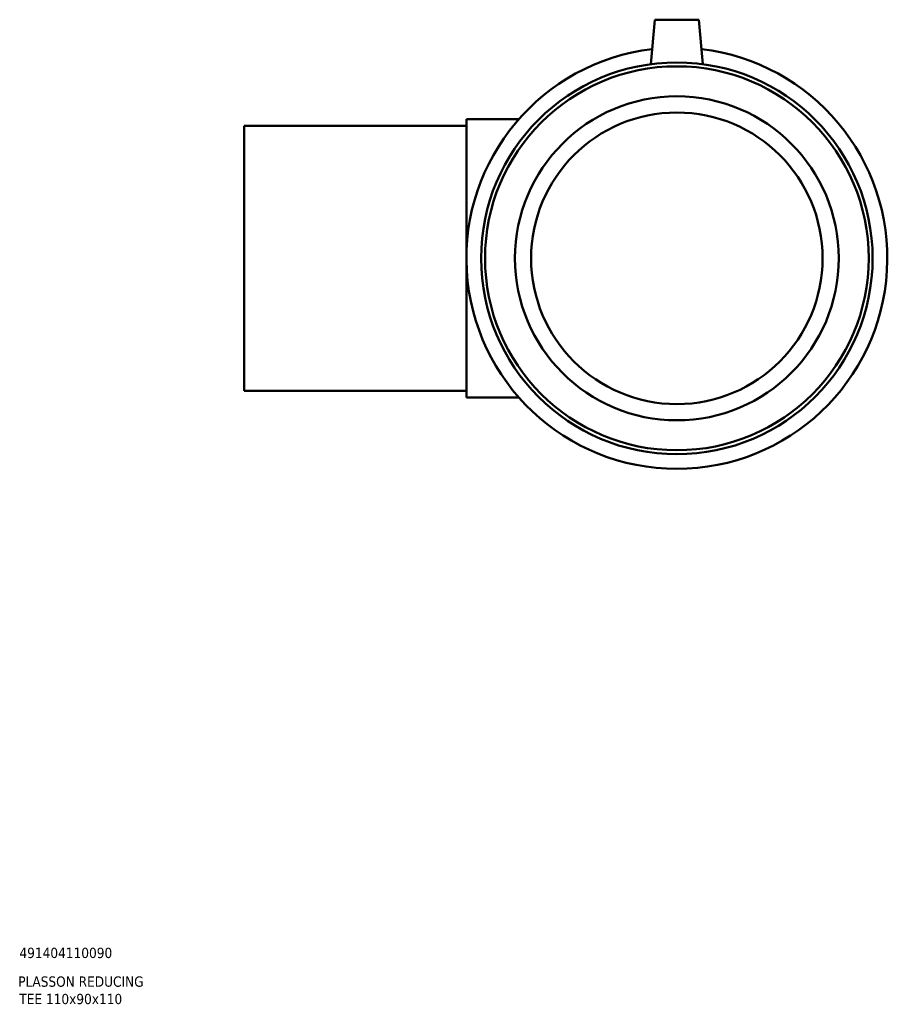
# Model space of a CAD drawing. Header units: millimetres. Extents: x -134 to 1315, y -186 to 1339.
# Tile 4 of 7: x 855 to 1150, y 76 to 411. Entities that reach past the tile are written whole.
import ezdxf

# ---------------------------------------------------------------- set-up
doc = ezdxf.new("R2010")
doc.units = ezdxf.units.MM
doc.layers.add('Title (ISO)', color=7, linetype='Continuous', lineweight=50)
doc.layers.add('Visible (ANSI)', color=7, linetype='Continuous', lineweight=50)
doc.styles.add('Note Text (ISO)', font='tahoma.ttf')

# ---------------------------------------------------------------- blocks, each defined once
blk = doc.blocks.new('Title Blocks ISO')
at = {"layer": 'Title (ISO)', "style": 'Note Text (ISO)'}
for tag, p in [('PART_NUMBER_001', (34.13, 72.12)), ('DESCRIPTION_001', (33.74, 62.38)), ('DESCRIPTION_002', (34.09, 56.47))]:
    blk.add_attdef(tag, p, '', height=3.5, dxfattribs=at)

msp = doc.modelspace()

# ---------------------------------------------------------------- linework, layer by layer
at = {"layer": 'Visible (ANSI)'}
for p, q in [((1070.964, 410.677), (1069.643, 395.585)), ((1070.964, 410.677), (1085.964, 410.677)), ((1085.964, 410.677), (1087.284, 395.585)), ((931.464, 374.677), (931.464, 284.677)), ((931.464, 374.677), (1006.964, 374.677)), ((1006.964, 282.427), (1006.964, 376.927)), ((1006.964, 376.927), (1024.801, 376.927)), ((931.464, 284.677), (1006.964, 284.677)), ((1006.964, 282.427), (1024.801, 282.427))]:
    msp.add_line(p, q, dxfattribs=at)
for radius in [66.495, 65.165, 55, 49.5]:
    msp.add_circle((1078.464, 329.677), radius, dxfattribs=at)
msp.add_arc((1078.464, 329.677), 71.5, 96.72601, 83.27399, dxfattribs=at)

# ---------------------------------------------------------------- block references
msp.add_blockref('Title Blocks ISO', (821, 20)).add_auto_attribs({'PART_NUMBER_001': '491404110090', 'DESCRIPTION_001': 'PLASSON REDUCING', 'DESCRIPTION_002': 'TEE 110x90x110'})

doc.saveas('drawing.dxf')
